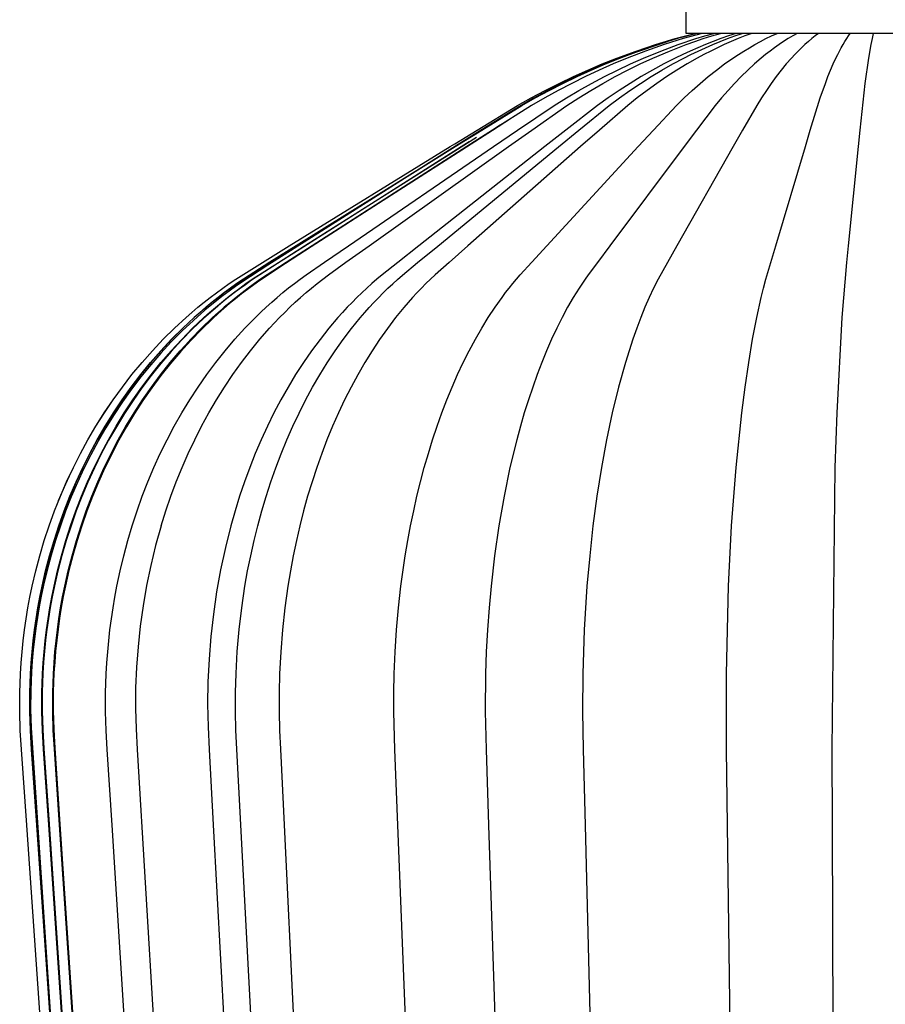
# Model space of a CAD drawing. Header units: millimetres. Extents: x 5000 to 5975, y 0 to 2999.
# Tile 5 of 11: x 5000 to 5200, y 825 to 1053. Entities that reach past the tile are written whole.
import ezdxf

# ---------------------------------------------------------------- set-up
doc = ezdxf.new("R2010")
doc.units = ezdxf.units.MM
doc.layers.add('ClassiCon_Plissée-Pendant-Light', color=7, linetype='Continuous', true_color=0x000000)

msp = doc.modelspace()

# ---------------------------------------------------------------- linework, layer by layer
at = {"layer": 'ClassiCon_Plissée-Pendant-Light', "color": 18, "lineweight": -3, "true_color": 0x000000}
for p, q in [((5153.9, 1049.76), (5153.9, 1055.76)), ((5151.35, 1048.54), (5155.91, 1049.76)), ((5156.43, 1049.76), (5151.92, 1048.54)), ((5156.23, 1049.76), (5151.94, 1048.61)), ((5157.59, 1049.76), (5153.21, 1048.54)), ((5232.64, 1049.76), (5153.9, 1049.76)), ((5156.18, 1048.54), (5158.23, 1049.17)), ((5157.85, 1048.54), (5159.83, 1049.17)), ((5158.23, 1049.17), (5160.28, 1049.76)), ((5159.83, 1049.17), (5161.81, 1049.76)), ((5163.67, 1049.17), (5161.89, 1048.54)), ((5163.43, 1048.54), (5165.14, 1049.17)), ((5165.46, 1049.76), (5163.67, 1049.17)), ((5165.14, 1049.17), (5166.86, 1049.76)), ((5167.49, 1049.17), (5165.89, 1048.54)), ((5169.09, 1049.76), (5167.49, 1049.17)), ((5172.34, 1048.54), (5173.63, 1049.17)), ((5173.63, 1049.17), (5174.93, 1049.76)), ((5178.51, 1049.17), (5177.46, 1048.54)), ((5179.57, 1049.76), (5178.51, 1049.17)), ((5183.72, 1049.17), (5182.92, 1048.54)), ((5184.51, 1049.76), (5183.72, 1049.17)), ((5190.98, 1048.54), (5191.39, 1049.17)), ((5191.39, 1049.17), (5191.81, 1049.76)), ((5196.91, 1048.54), (5197.19, 1049.76)), ((5142.35, 1045.68), (5146.83, 1047.18)), ((5147.46, 1047.18), (5143.03, 1045.68)), ((5148.21, 1047.43), (5143.73, 1045.93)), ((5144.1, 1046.06), (5146.86, 1046.99)), ((5148.86, 1047.18), (5144.55, 1045.68)), ((5148.46, 1047.57), (5145.01, 1046.45)), ((5146.83, 1047.18), (5151.35, 1048.54)), ((5146.86, 1046.99), (5149.64, 1047.87)), ((5151.92, 1048.54), (5147.46, 1047.18)), ((5148.07, 1045.68), (5152.1, 1047.18)), ((5151.94, 1048.61), (5148.46, 1047.57)), ((5153.21, 1048.54), (5148.86, 1047.18)), ((5150.06, 1045.68), (5153.94, 1047.18)), ((5152.1, 1047.18), (5156.18, 1048.54)), ((5153.94, 1047.18), (5155.89, 1047.88)), ((5155.89, 1047.88), (5157.85, 1048.54)), ((5158.35, 1047.18), (5156.59, 1046.45)), ((5160.12, 1047.88), (5158.35, 1047.18)), ((5158.35, 1046.45), (5160.04, 1047.18)), ((5160.04, 1047.18), (5161.73, 1047.88)), ((5161.89, 1048.54), (5160.12, 1047.88)), ((5162.72, 1047.18), (5161.15, 1046.45)), ((5161.73, 1047.88), (5163.43, 1048.54)), ((5164.3, 1047.88), (5162.72, 1047.18)), ((5165.89, 1048.54), (5164.3, 1047.88)), ((5168.5, 1046.45), (5169.77, 1047.18)), ((5169.77, 1047.18), (5171.05, 1047.88)), ((5171.05, 1047.88), (5172.34, 1048.54)), ((5175.37, 1047.18), (5174.33, 1046.45)), ((5176.41, 1047.88), (5175.37, 1047.18)), ((5177.46, 1048.54), (5176.41, 1047.88)), ((5181.34, 1047.18), (5180.55, 1046.45)), ((5182.13, 1047.88), (5181.34, 1047.18)), ((5182.92, 1048.54), (5182.13, 1047.88)), ((5189.73, 1046.45), (5190.14, 1047.18)), ((5190.14, 1047.18), (5190.56, 1047.88)), ((5190.56, 1047.88), (5190.98, 1048.54)), ((5196.08, 1044.04), (5196.63, 1047.18)), ((5196.63, 1047.18), (5196.91, 1048.54)), ((5137.92, 1044.04), (5142.35, 1045.68)), ((5141.59, 1045.25), (5138.2, 1043.96)), ((5138.63, 1044.04), (5141.35, 1045.07)), ((5143.03, 1045.68), (5138.65, 1044.04)), ((5143.73, 1045.93), (5139.3, 1044.3)), ((5144.55, 1045.68), (5140.29, 1044.04)), ((5141.35, 1045.07), (5144.1, 1046.06)), ((5145.01, 1046.45), (5141.59, 1045.25)), ((5144.08, 1044.04), (5148.07, 1045.68)), ((5146.22, 1044.04), (5150.06, 1045.68)), ((5153.11, 1044.88), (5151.38, 1044.04)), ((5154.84, 1045.68), (5153.11, 1044.88)), ((5153.34, 1044.04), (5155, 1044.88)), ((5156.59, 1046.45), (5154.84, 1045.68)), ((5155, 1044.88), (5156.67, 1045.68)), ((5158.03, 1044.88), (5156.49, 1044.04)), ((5156.67, 1045.68), (5158.35, 1046.45)), ((5159.59, 1045.68), (5158.03, 1044.88)), ((5161.15, 1046.45), (5159.59, 1045.68)), ((5164.71, 1044.04), (5165.97, 1044.88)), ((5165.97, 1044.88), (5167.23, 1045.68)), ((5167.23, 1045.68), (5168.5, 1046.45)), ((5172.27, 1044.88), (5171.25, 1044.04)), ((5173.3, 1045.68), (5172.27, 1044.88)), ((5174.33, 1046.45), (5173.3, 1045.68)), ((5178.99, 1044.88), (5178.22, 1044.04)), ((5179.77, 1045.68), (5178.99, 1044.88)), ((5180.55, 1046.45), (5179.77, 1045.68)), ((5188.51, 1044.04), (5188.91, 1044.88)), ((5188.91, 1044.88), (5189.32, 1045.68)), ((5189.32, 1045.68), (5189.73, 1046.45)), ((5131.2, 1041.27), (5134.54, 1042.69)), ((5134.84, 1042.59), (5131.51, 1041.15)), ((5131.98, 1041.26), (5135.29, 1042.69)), ((5135.31, 1042.69), (5132.01, 1041.27)), ((5137.04, 1042.69), (5133.82, 1041.26)), ((5134.54, 1042.69), (5137.92, 1044.04)), ((5138.2, 1043.96), (5134.84, 1042.59)), ((5139.3, 1044.3), (5134.92, 1042.53)), ((5135.29, 1042.69), (5138.63, 1044.04)), ((5138.65, 1044.04), (5135.31, 1042.69)), ((5140.29, 1044.04), (5137.04, 1042.69)), ((5138.02, 1041.27), (5141.04, 1042.69)), ((5140.4, 1041.27), (5143.3, 1042.69)), ((5141.04, 1042.69), (5144.08, 1044.04)), ((5143.3, 1042.69), (5146.22, 1044.04)), ((5148.73, 1042.69), (5146.11, 1041.26)), ((5148.29, 1041.26), (5150.81, 1042.69)), ((5151.38, 1044.04), (5148.73, 1042.69)), ((5150.81, 1042.69), (5153.34, 1044.04)), ((5154.12, 1042.69), (5151.77, 1041.26)), ((5156.49, 1044.04), (5154.12, 1042.69)), ((5160.9, 1041.27), (5162.8, 1042.69)), ((5162.8, 1042.69), (5164.71, 1044.04)), ((5169.69, 1042.69), (5168.14, 1041.26)), ((5171.25, 1044.04), (5169.69, 1042.69)), ((5177.04, 1042.69), (5175.87, 1041.26)), ((5178.22, 1044.04), (5177.04, 1042.69)), ((5187.27, 1041.26), (5187.89, 1042.69)), ((5187.89, 1042.69), (5188.51, 1044.04)), ((5195.26, 1038.19), (5196.08, 1044.04)), ((5127.88, 1039.77), (5131.2, 1041.27)), ((5131.51, 1041.15), (5128.22, 1039.64)), ((5128.71, 1039.76), (5131.98, 1041.26)), ((5132.01, 1041.27), (5128.73, 1039.77)), ((5133.82, 1041.26), (5130.63, 1039.76)), ((5135.04, 1039.77), (5138.02, 1041.27)), ((5137.53, 1039.77), (5140.4, 1041.27)), ((5146.11, 1041.26), (5143.52, 1039.76)), ((5145.8, 1039.76), (5148.29, 1041.26)), ((5151.77, 1041.26), (5149.45, 1039.76)), ((5159.01, 1039.77), (5160.9, 1041.27)), ((5168.14, 1041.26), (5166.61, 1039.76)), ((5175.87, 1041.26), (5174.71, 1039.76)), ((5186.66, 1039.76), (5187.27, 1041.26)), ((5121.35, 1036.55), (5124.6, 1038.19)), ((5124.96, 1038.05), (5121.75, 1036.39)), ((5122.26, 1036.54), (5125.46, 1038.19)), ((5125.49, 1038.19), (5122.28, 1036.55)), ((5127.48, 1038.19), (5124.35, 1036.55)), ((5124.6, 1038.19), (5127.88, 1039.77)), ((5128.22, 1039.64), (5124.96, 1038.05)), ((5125.46, 1038.19), (5128.71, 1039.76)), ((5128.73, 1039.77), (5125.49, 1038.19)), ((5130.63, 1039.76), (5127.48, 1038.19)), ((5129.16, 1036.55), (5132.08, 1038.19)), ((5131.87, 1036.55), (5134.69, 1038.19)), ((5132.08, 1038.19), (5135.04, 1039.77)), ((5134.69, 1038.19), (5137.53, 1039.77)), ((5140.95, 1038.19), (5138.41, 1036.55)), ((5140.9, 1036.54), (5143.34, 1038.19)), ((5143.52, 1039.76), (5140.95, 1038.19)), ((5143.34, 1038.19), (5145.8, 1039.76)), ((5147.15, 1038.19), (5144.88, 1036.55)), ((5149.45, 1039.76), (5147.15, 1038.19)), ((5155.31, 1036.55), (5157.15, 1038.19)), ((5157.15, 1038.19), (5159.01, 1039.77)), ((5165.09, 1038.19), (5163.59, 1036.55)), ((5166.61, 1039.76), (5165.09, 1038.19)), ((5173.56, 1038.19), (5172.43, 1036.55)), ((5174.71, 1039.76), (5173.56, 1038.19)), ((5184.87, 1034.84), (5186.06, 1038.19)), ((5186.06, 1038.19), (5186.66, 1039.76)), ((5194.09, 1027.41), (5195.26, 1038.19)), ((5118.14, 1034.84), (5121.35, 1036.55)), ((5121.75, 1036.39), (5118.56, 1034.67)), ((5119.08, 1034.83), (5122.26, 1036.54)), ((5122.28, 1036.55), (5119.11, 1034.84)), ((5124.35, 1036.55), (5121.26, 1034.84)), ((5126.26, 1034.84), (5129.16, 1036.55)), ((5129.09, 1034.84), (5131.87, 1036.55)), ((5138.41, 1036.55), (5135.89, 1034.84)), ((5138.49, 1034.83), (5140.9, 1036.54)), ((5144.88, 1036.55), (5142.63, 1034.83)), ((5153.48, 1034.84), (5155.31, 1036.55)), ((5163.59, 1036.55), (5162.1, 1034.83)), ((5172.43, 1036.55), (5171.31, 1034.84)), ((5105.63, 1027.41), (5114.97, 1033.06)), ((5106.72, 1027.4), (5115.95, 1033.05)), ((5115.97, 1033.06), (5106.74, 1027.41)), ((5118.21, 1033.06), (5109.23, 1027.41)), ((5114.97, 1033.06), (5118.14, 1034.84)), ((5114.99, 1027.41), (5123.41, 1033.06)), ((5118.56, 1034.67), (5115.42, 1032.87)), ((5115.95, 1033.05), (5119.08, 1034.83)), ((5119.11, 1034.84), (5115.97, 1033.06)), ((5121.26, 1034.84), (5118.21, 1033.06)), ((5118.26, 1027.41), (5126.34, 1033.06)), ((5123.41, 1033.06), (5126.26, 1034.84)), ((5133.41, 1033.06), (5126.1, 1027.41)), ((5126.34, 1033.06), (5129.09, 1034.84)), ((5129.1, 1027.39), (5136.11, 1033.05)), ((5135.89, 1034.84), (5133.41, 1033.06)), ((5140.41, 1033.06), (5133.87, 1027.4)), ((5136.11, 1033.05), (5138.49, 1034.83)), ((5142.63, 1034.83), (5140.41, 1033.06)), ((5146.38, 1027.41), (5151.68, 1033.06)), ((5151.68, 1033.06), (5153.48, 1034.84)), ((5160.64, 1033.05), (5156.32, 1027.4)), ((5162.1, 1034.83), (5160.64, 1033.05)), ((5170.2, 1033.06), (5166.93, 1027.41)), ((5171.31, 1034.84), (5170.2, 1033.06)), ((5182.57, 1027.41), (5184.87, 1034.84)), ((5115.42, 1032.87), (5106.18, 1027.17)), ((5110.93, 1028.51), (5109.16, 1027.38)), ((5109.17, 1027.39), (5113.32, 1030.05)), ((5106.18, 1027.17), (5100.05, 1023.3)), ((5100.47, 1024.23), (5105.63, 1027.41)), ((5100.6, 1023.59), (5106.72, 1027.4)), ((5106.74, 1027.41), (5100.62, 1023.59)), ((5109.16, 1027.38), (5103.17, 1023.53)), ((5103.22, 1023.57), (5109.17, 1027.39)), ((5109.23, 1027.41), (5103.27, 1023.59)), ((5109.41, 1023.59), (5114.99, 1027.41)), ((5112.89, 1023.59), (5118.26, 1027.41)), ((5126.1, 1027.41), (5121.25, 1023.59)), ((5124.45, 1023.57), (5129.1, 1027.39)), ((5133.87, 1027.4), (5129.53, 1023.58)), ((5142.86, 1023.59), (5146.38, 1027.41)), ((5156.32, 1027.4), (5153.46, 1023.58)), ((5166.93, 1027.41), (5164.76, 1023.59)), ((5181.44, 1023.59), (5182.57, 1027.41)), ((5193.71, 1023.59), (5194.09, 1027.41)), ((5099.43, 1023.59), (5100.47, 1024.23)), ((5103.78, 1024.72), (5101.95, 1023.56)), ((5101.97, 1023.57), (5105.49, 1025.8)), ((5062.27, 1000.67), (5099.44, 1023.59)), ((5062.27, 1000.67), (5099.43, 1023.59)), ((5100.05, 1023.3), (5063.41, 1000.07)), ((5063.87, 1000.67), (5100.6, 1023.59)), ((5100.62, 1023.59), (5063.89, 1000.67)), ((5101.95, 1023.56), (5065.6, 1000.44)), ((5065.77, 1000.65), (5101.97, 1023.57)), ((5103.17, 1023.53), (5067.34, 1000.41)), ((5067.5, 1000.65), (5103.22, 1023.57)), ((5103.27, 1023.59), (5067.53, 1000.66)), ((5075.94, 1000.68), (5109.41, 1023.59)), ((5080.7, 1000.67), (5112.89, 1023.59)), ((5121.25, 1023.59), (5092.15, 1000.65)), ((5096.55, 1000.61), (5124.45, 1023.57)), ((5099.44, 1023.59), (5099.44, 1023.59)), ((5129.53, 1023.58), (5103.5, 1000.64)), ((5121.76, 1000.67), (5142.86, 1023.59)), ((5153.46, 1023.58), (5136.28, 1000.66)), ((5164.76, 1023.59), (5151.77, 1000.66)), ((5174.61, 1000.66), (5181.44, 1023.59)), ((5191.42, 1000.66), (5193.71, 1023.59)), ((5056.08, 996.84), (5062.27, 1000.67)), ((5056.08, 996.84), (5062.27, 1000.67)), ((5063.41, 1000.07), (5057.32, 996.18)), ((5057.75, 996.85), (5063.87, 1000.67)), ((5063.89, 1000.67), (5057.77, 996.85)), ((5065.6, 1000.44), (5059.56, 996.58)), ((5059.74, 996.82), (5065.77, 1000.65)), ((5067.34, 1000.41), (5061.39, 996.55)), ((5061.54, 996.82), (5067.5, 1000.65)), ((5067.53, 1000.66), (5061.57, 996.83)), ((5070.36, 996.85), (5075.94, 1000.68)), ((5075.34, 996.85), (5080.7, 1000.67)), ((5092.15, 1000.65), (5087.31, 996.83)), ((5091.9, 996.78), (5096.55, 1000.61)), ((5103.5, 1000.64), (5099.17, 996.82)), ((5118.25, 996.85), (5121.76, 1000.67)), ((5136.28, 1000.66), (5133.42, 996.84)), ((5151.77, 1000.66), (5149.6, 996.83)), ((5173.47, 996.83), (5174.61, 1000.66)), ((5191.04, 996.84), (5191.42, 1000.66)), ((5049.91, 992.98), (5056.08, 996.84)), ((5049.91, 992.98), (5056.08, 996.84)), ((5051.66, 992.98), (5057.75, 996.85)), ((5057.77, 996.85), (5051.68, 992.98)), ((5059.56, 996.58), (5053.57, 992.7)), ((5053.73, 992.96), (5059.74, 996.82)), ((5055.62, 992.96), (5061.54, 996.82)), ((5061.57, 996.83), (5055.64, 992.97)), ((5066.18, 993.98), (5070.36, 996.85)), ((5071.32, 993.98), (5075.34, 996.85)), ((5087.31, 996.83), (5083.68, 993.96)), ((5088.42, 993.91), (5091.9, 996.78)), ((5099.17, 996.82), (5095.92, 993.94)), ((5115.61, 993.97), (5118.25, 996.85)), ((5133.42, 996.84), (5131.28, 993.97)), ((5149.6, 996.83), (5147.45, 992.97)), ((5172.34, 992.97), (5173.47, 996.83)), ((5189.95, 984.09), (5191.04, 996.84)), ((5057.32, 996.18), (5051.29, 992.28)), ((5061.39, 996.55), (5055.48, 992.66)), ((5048.41, 991.96), (5049.91, 992.98)), ((5048.41, 991.96), (5049.91, 992.98)), ((5051.29, 992.28), (5049.83, 991.27)), ((5050.17, 991.96), (5051.66, 992.98)), ((5051.68, 992.98), (5050.19, 991.96)), ((5053.57, 992.7), (5052.12, 991.68)), ((5052.27, 991.94), (5053.73, 992.96)), ((5055.48, 992.66), (5054.05, 991.64)), ((5054.17, 991.94), (5055.62, 992.96)), ((5055.64, 992.97), (5054.2, 991.95)), ((5063.45, 991.97), (5064.81, 992.99)), ((5064.81, 992.99), (5066.18, 993.98)), ((5068.7, 991.96), (5070, 992.98)), ((5070, 992.98), (5071.32, 993.98)), ((5082.48, 992.96), (5081.31, 991.94)), ((5083.68, 993.96), (5082.48, 992.96)), ((5086.15, 991.89), (5087.28, 992.91)), ((5087.28, 992.91), (5088.42, 993.91)), ((5094.85, 992.95), (5093.8, 991.93)), ((5095.92, 993.94), (5094.85, 992.95)), ((5113.89, 991.96), (5114.75, 992.98)), ((5114.75, 992.98), (5115.61, 993.97)), ((5130.57, 992.97), (5129.19, 990.9)), ((5131.28, 993.97), (5130.57, 992.97)), ((5147.45, 992.97), (5146.4, 990.9)), ((5171.79, 990.9), (5172.34, 992.97)), ((5044.01, 988.73), (5045.46, 989.83)), ((5044.01, 988.74), (5045.46, 989.83)), ((5045.46, 989.83), (5046.93, 990.91)), ((5045.46, 989.83), (5046.93, 990.91)), ((5045.82, 988.74), (5047.25, 989.84)), ((5047.27, 989.84), (5045.84, 988.74)), ((5046.93, 990.91), (5048.41, 991.96)), ((5046.93, 990.91), (5048.41, 991.96)), ((5048.39, 990.22), (5046.96, 989.15)), ((5047.25, 989.84), (5048.7, 990.91)), ((5048.72, 990.91), (5047.27, 989.84)), ((5047.98, 988.71), (5049.39, 989.81)), ((5049.83, 991.27), (5048.39, 990.22)), ((5048.7, 990.91), (5050.17, 991.96)), ((5050.19, 991.96), (5048.72, 990.91)), ((5050.68, 990.64), (5049.26, 989.57)), ((5049.39, 989.81), (5050.82, 990.89)), ((5049.94, 988.71), (5051.33, 989.81)), ((5051.36, 989.83), (5049.97, 988.73)), ((5052.12, 991.68), (5050.68, 990.64)), ((5050.82, 990.89), (5052.27, 991.94)), ((5052.63, 990.6), (5051.23, 989.53)), ((5051.33, 989.81), (5052.74, 990.89)), ((5052.77, 990.9), (5051.36, 989.83)), ((5054.05, 991.64), (5052.63, 990.6)), ((5052.74, 990.89), (5054.17, 991.94)), ((5054.2, 991.95), (5052.77, 990.9)), ((5059.49, 988.74), (5060.79, 989.84)), ((5060.79, 989.84), (5062.11, 990.92)), ((5062.11, 990.92), (5063.45, 991.97)), ((5064.88, 988.74), (5066.14, 989.84)), ((5066.14, 989.84), (5067.41, 990.91)), ((5067.41, 990.91), (5068.7, 991.96)), ((5079, 989.82), (5077.86, 988.72)), ((5080.14, 990.89), (5079, 989.82)), ((5081.31, 991.94), (5080.14, 990.89)), ((5082.85, 988.67), (5083.93, 989.77)), ((5083.93, 989.77), (5085.03, 990.84)), ((5085.03, 990.84), (5086.15, 991.89)), ((5091.73, 989.8), (5090.72, 988.7)), ((5092.76, 990.88), (5091.73, 989.8)), ((5093.8, 991.93), (5092.76, 990.88)), ((5111.4, 988.74), (5112.22, 989.84)), ((5112.22, 989.84), (5113.05, 990.91)), ((5113.05, 990.91), (5113.89, 991.96)), ((5129.19, 990.9), (5127.84, 988.73)), ((5146.4, 990.9), (5145.38, 988.73)), ((5171.25, 988.73), (5171.79, 990.9)), ((5041.17, 986.46), (5042.58, 987.61)), ((5041.18, 986.46), (5042.58, 987.61)), ((5042.58, 987.61), (5044.01, 988.74)), ((5042.58, 987.61), (5044.01, 988.73)), ((5045.55, 988.05), (5042.8, 985.79)), ((5043.02, 986.46), (5044.41, 987.61)), ((5044.43, 987.61), (5043.04, 986.46)), ((5044.41, 987.61), (5045.82, 988.74)), ((5045.84, 988.74), (5044.43, 987.61)), ((5045.22, 986.44), (5046.59, 987.59)), ((5046.96, 989.15), (5045.55, 988.05)), ((5047.86, 988.47), (5046.48, 987.35)), ((5046.59, 987.59), (5047.98, 988.71)), ((5047.21, 986.44), (5048.56, 987.59)), ((5048.59, 987.6), (5047.24, 986.45)), ((5049.26, 989.57), (5047.86, 988.47)), ((5049.85, 988.43), (5048.49, 987.31)), ((5048.56, 987.59), (5049.94, 988.71)), ((5049.97, 988.73), (5048.59, 987.6)), ((5051.23, 989.53), (5049.85, 988.43)), ((5056.93, 986.47), (5058.2, 987.62)), ((5058.2, 987.62), (5059.49, 988.74)), ((5062.43, 986.46), (5063.65, 987.61)), ((5063.65, 987.61), (5064.88, 988.74)), ((5076.75, 987.59), (5075.64, 986.45)), ((5077.86, 988.72), (5076.75, 987.59)), ((5080.72, 986.4), (5081.78, 987.54)), ((5081.78, 987.54), (5082.85, 988.67)), ((5089.72, 987.58), (5088.74, 986.43)), ((5090.72, 988.7), (5089.72, 987.58)), ((5109.78, 986.46), (5111.4, 988.74)), ((5127.84, 988.73), (5126.53, 986.46)), ((5145.38, 988.73), (5144.39, 986.45)), ((5170.22, 984.08), (5171.25, 988.73)), ((5038.42, 984.09), (5039.79, 985.29)), ((5038.42, 984.09), (5039.79, 985.28)), ((5039.79, 985.28), (5041.17, 986.46)), ((5039.79, 985.29), (5041.18, 986.46)), ((5042.8, 985.79), (5040.12, 983.43)), ((5040.29, 984.09), (5041.64, 985.29)), ((5041.67, 985.29), (5040.32, 984.09)), ((5041.64, 985.29), (5043.02, 986.46)), ((5043.04, 986.46), (5041.67, 985.29)), ((5045.12, 986.21), (5042.46, 983.84)), ((5042.54, 984.07), (5043.87, 985.26)), ((5043.87, 985.26), (5045.22, 986.44)), ((5044.56, 984.07), (5045.87, 985.26)), ((5045.91, 985.28), (5044.59, 984.08)), ((5046.48, 987.35), (5045.12, 986.21)), ((5047.15, 986.16), (5045.82, 984.99)), ((5045.87, 985.26), (5047.21, 986.44)), ((5047.24, 986.45), (5045.91, 985.28)), ((5048.49, 987.31), (5047.15, 986.16)), ((5054.45, 984.1), (5055.68, 985.3)), ((5055.68, 985.3), (5056.93, 986.47)), ((5060.04, 984.09), (5061.23, 985.29)), ((5061.23, 985.29), (5062.43, 986.46)), ((5074.56, 985.27), (5073.49, 984.07)), ((5075.64, 986.45), (5074.56, 985.27)), ((5078.66, 984.02), (5079.68, 985.22)), ((5079.68, 985.22), (5080.72, 986.4)), ((5088.74, 986.43), (5086.81, 984.06)), ((5108.22, 984.09), (5109.78, 986.46)), ((5126.53, 986.46), (5125.26, 984.08)), ((5144.39, 986.45), (5143.43, 984.08)), ((5035.75, 981.62), (5038.42, 984.09)), ((5035.75, 981.62), (5038.42, 984.09)), ((5040.12, 983.43), (5037.53, 980.98)), ((5037.65, 981.62), (5040.29, 984.09)), ((5040.32, 984.09), (5037.67, 981.63)), ((5042.46, 983.84), (5039.87, 981.39)), ((5039.93, 981.6), (5042.54, 984.07)), ((5044.52, 983.8), (5041.97, 981.34)), ((5041.99, 981.6), (5044.56, 984.07)), ((5044.59, 984.08), (5042.02, 981.61)), ((5045.82, 984.99), (5044.52, 983.8)), ((5052.04, 981.63), (5054.45, 984.1)), ((5057.73, 981.63), (5060.04, 984.09)), ((5073.49, 984.07), (5071.4, 981.61)), ((5076.65, 981.56), (5078.66, 984.02)), ((5086.81, 984.06), (5084.94, 981.59)), ((5106.7, 981.62), (5108.22, 984.09)), ((5125.26, 984.08), (5124.02, 981.62)), ((5143.43, 984.08), (5142.49, 981.61)), ((5169.26, 979.06), (5170.22, 984.08)), ((5188.79, 962.06), (5189.95, 984.09)), ((5033.16, 979.06), (5035.75, 981.62)), ((5033.16, 979.07), (5035.75, 981.62)), ((5037.53, 980.98), (5035.02, 978.45)), ((5035.1, 979.07), (5037.65, 981.62)), ((5037.67, 981.63), (5035.12, 979.07)), ((5039.87, 981.39), (5037.37, 978.84)), ((5037.42, 979.04), (5039.93, 981.6)), ((5039.51, 979.04), (5041.99, 981.6)), ((5041.97, 981.34), (5039.51, 978.8)), ((5042.02, 981.61), (5039.54, 979.06)), ((5049.71, 979.07), (5052.04, 981.63)), ((5055.49, 979.07), (5057.73, 981.63)), ((5071.4, 981.61), (5069.37, 979.05)), ((5074.72, 979), (5076.65, 981.56)), ((5084.94, 981.59), (5083.13, 979.04)), ((5105.24, 979.07), (5106.7, 981.62)), ((5124.02, 981.62), (5122.83, 979.06)), ((5142.49, 981.61), (5141.59, 979.06)), ((5030.67, 976.42), (5033.16, 979.07)), ((5030.67, 976.42), (5033.16, 979.06)), ((5035.02, 978.45), (5032.6, 975.84)), ((5032.63, 976.43), (5035.1, 979.07)), ((5035.12, 979.07), (5032.65, 976.43)), ((5037.37, 978.84), (5034.96, 976.21)), ((5034.98, 976.4), (5037.42, 979.04)), ((5037.1, 976.4), (5039.51, 979.04)), ((5039.54, 979.06), (5037.13, 976.41)), ((5039.51, 978.8), (5037.13, 976.17)), ((5047.46, 976.43), (5049.71, 979.07)), ((5053.32, 976.43), (5055.49, 979.07)), ((5069.37, 979.05), (5067.42, 976.41)), ((5072.84, 976.37), (5074.72, 979)), ((5083.13, 979.04), (5081.38, 976.4)), ((5103.82, 976.43), (5105.24, 979.07)), ((5122.83, 979.06), (5121.68, 976.42)), ((5141.59, 979.06), (5140.72, 976.42)), ((5168.36, 973.69), (5169.26, 979.06)), ((5028.26, 973.7), (5030.67, 976.42)), ((5028.26, 973.7), (5030.67, 976.42)), ((5030.25, 973.7), (5032.63, 976.43)), ((5032.65, 976.43), (5030.27, 973.7)), ((5034.96, 976.21), (5032.63, 973.5)), ((5032.64, 973.68), (5034.98, 976.4)), ((5034.79, 973.68), (5037.1, 976.4)), ((5037.13, 976.41), (5034.82, 973.69)), ((5037.13, 976.17), (5034.83, 973.46)), ((5045.3, 973.71), (5047.46, 976.43)), ((5051.24, 973.7), (5053.32, 976.43)), ((5067.42, 976.41), (5065.54, 973.69)), ((5071.04, 973.64), (5072.84, 976.37)), ((5081.38, 976.4), (5079.7, 973.67)), ((5102.45, 973.7), (5103.82, 976.43)), ((5121.68, 976.42), (5120.56, 973.7)), ((5140.72, 976.42), (5139.87, 973.69)), ((5032.6, 975.84), (5030.26, 973.14)), ((5025.94, 970.9), (5028.26, 973.7)), ((5025.94, 970.9), (5028.26, 973.7)), ((5027.96, 970.9), (5030.25, 973.7)), ((5030.27, 973.7), (5027.98, 970.9)), ((5030.26, 973.14), (5028.02, 970.37)), ((5030.38, 970.88), (5032.64, 973.68)), ((5032.63, 973.5), (5030.39, 970.71)), ((5032.56, 970.88), (5034.79, 973.68)), ((5034.82, 973.69), (5032.59, 970.89)), ((5034.83, 973.46), (5032.62, 970.67)), ((5043.21, 970.91), (5045.3, 973.71)), ((5049.23, 970.9), (5051.24, 973.7)), ((5065.54, 973.69), (5063.72, 970.89)), ((5069.3, 970.84), (5071.04, 973.64)), ((5079.7, 973.67), (5078.08, 970.87)), ((5101.14, 970.9), (5102.45, 973.7)), ((5120.56, 973.7), (5119.49, 970.9)), ((5139.87, 973.69), (5138.29, 968.01)), ((5167.52, 968.01), (5168.36, 973.69)), ((5023.72, 968.02), (5025.94, 970.9)), ((5023.72, 968.02), (5025.94, 970.9)), ((5025.76, 968.02), (5027.96, 970.9)), ((5027.98, 970.9), (5025.78, 968.02)), ((5028.02, 970.37), (5025.86, 967.53)), ((5028.22, 968), (5030.38, 970.88)), ((5030.39, 970.71), (5028.24, 967.85)), ((5030.42, 968), (5032.56, 970.88)), ((5032.59, 970.89), (5030.45, 968.01)), ((5032.62, 970.67), (5030.5, 967.81)), ((5041.2, 968.03), (5043.21, 970.91)), ((5047.31, 968.02), (5049.23, 970.9)), ((5063.72, 970.89), (5061.98, 968.01)), ((5067.64, 967.97), (5069.3, 970.84)), ((5078.08, 970.87), (5076.52, 968)), ((5099.87, 968.02), (5101.14, 970.9)), ((5119.49, 970.9), (5118.47, 968.02)), ((5021.59, 965.07), (5023.72, 968.02)), ((5021.59, 965.07), (5023.72, 968.02)), ((5023.66, 965.08), (5025.76, 968.02)), ((5025.78, 968.02), (5023.68, 965.08)), ((5025.86, 967.53), (5023.79, 964.63)), ((5026.14, 965.06), (5028.22, 968)), ((5028.24, 967.85), (5026.18, 964.92)), ((5028.38, 965.06), (5030.42, 968)), ((5030.45, 968.01), (5028.41, 965.07)), ((5030.5, 967.81), (5028.47, 964.88)), ((5039.29, 965.08), (5041.2, 968.03)), ((5045.46, 965.08), (5047.31, 968.02)), ((5061.98, 968.01), (5060.32, 965.06)), ((5066.04, 965.03), (5067.64, 967.97)), ((5076.52, 968), (5075.03, 965.05)), ((5098.66, 965.08), (5099.87, 968.02)), ((5118.47, 968.02), (5117.48, 965.07)), ((5138.29, 968.01), (5136.83, 962.05)), ((5166.76, 962.06), (5167.52, 968.01)), ((5019.55, 962.06), (5021.59, 965.07)), ((5019.56, 962.06), (5021.59, 965.07)), ((5021.65, 962.06), (5023.66, 965.08)), ((5023.68, 965.08), (5021.67, 962.06)), ((5024.16, 962.05), (5026.14, 965.06)), ((5026.18, 964.92), (5024.21, 961.92)), ((5026.42, 962.04), (5028.38, 965.06)), ((5028.41, 965.07), (5026.45, 962.05)), ((5028.47, 964.88), (5026.53, 961.89)), ((5037.45, 962.07), (5039.29, 965.08)), ((5043.7, 962.06), (5045.46, 965.08)), ((5060.32, 965.06), (5058.73, 962.05)), ((5064.52, 962.02), (5066.04, 965.03)), ((5075.03, 965.05), (5073.61, 962.04)), ((5097.51, 962.06), (5098.66, 965.08)), ((5117.48, 965.07), (5116.54, 962.06)), ((5023.79, 964.63), (5021.82, 961.66)), ((5017.62, 958.98), (5019.56, 962.06)), ((5017.62, 958.98), (5019.55, 962.06)), ((5019.73, 958.99), (5021.65, 962.06)), ((5021.67, 962.06), (5019.76, 958.99)), ((5021.82, 961.66), (5019.94, 958.62)), ((5022.28, 958.97), (5024.16, 962.05)), ((5024.21, 961.92), (5022.33, 958.86)), ((5024.56, 958.97), (5026.42, 962.04)), ((5026.45, 962.05), (5024.59, 958.98)), ((5026.53, 961.89), (5024.68, 958.83)), ((5035.71, 958.99), (5037.45, 962.07)), ((5042.02, 958.99), (5043.7, 962.06)), ((5058.73, 962.05), (5057.21, 958.98)), ((5063.07, 958.95), (5064.52, 962.02)), ((5073.61, 962.04), (5072.25, 958.97)), ((5096.41, 958.99), (5097.51, 962.06)), ((5116.54, 962.06), (5115.65, 958.98)), ((5136.83, 962.05), (5135.51, 955.84)), ((5165.45, 949.41), (5166.76, 962.06)), ((5188.35, 949.41), (5188.79, 962.06)), ((5015.78, 955.85), (5017.62, 958.98)), ((5015.78, 955.85), (5017.62, 958.98)), ((5017.91, 955.85), (5019.73, 958.99)), ((5019.76, 958.99), (5017.94, 955.85)), ((5019.94, 958.62), (5018.15, 955.54)), ((5020.49, 955.84), (5022.28, 958.97)), ((5022.33, 958.86), (5020.55, 955.74)), ((5022.79, 955.84), (5024.56, 958.97)), ((5024.59, 958.98), (5022.82, 955.84)), ((5024.68, 958.83), (5022.92, 955.72)), ((5034.05, 955.85), (5035.71, 958.99)), ((5040.43, 955.85), (5042.02, 958.99)), ((5057.21, 958.98), (5055.77, 955.84)), ((5061.69, 955.82), (5063.07, 958.95)), ((5072.25, 958.97), (5070.96, 955.83)), ((5095.37, 955.85), (5096.41, 958.99)), ((5115.65, 958.98), (5114.8, 955.85)), ((5014.04, 952.66), (5015.78, 955.85)), ((5014.04, 952.66), (5015.78, 955.85)), ((5016.19, 952.66), (5017.91, 955.85)), ((5017.94, 955.85), (5016.22, 952.66)), ((5018.79, 952.65), (5020.49, 955.84)), ((5020.55, 955.74), (5018.86, 952.57)), ((5021.12, 952.65), (5022.79, 955.84)), ((5022.82, 955.84), (5021.15, 952.65)), ((5022.92, 955.72), (5021.26, 952.55)), ((5032.48, 952.66), (5034.05, 955.85)), ((5038.92, 952.66), (5040.43, 955.85)), ((5055.77, 955.84), (5054.41, 952.65)), ((5060.38, 952.63), (5061.69, 955.82)), ((5070.96, 955.83), (5069.75, 952.64)), ((5094.38, 952.66), (5095.37, 955.85)), ((5114.8, 955.85), (5113.23, 949.41)), ((5135.51, 955.84), (5134.33, 949.41)), ((5018.15, 955.54), (5016.45, 952.39)), ((5012.4, 949.41), (5014.04, 952.66)), ((5012.4, 949.41), (5014.04, 952.66)), ((5014.57, 949.42), (5016.19, 952.66)), ((5016.22, 952.66), (5014.6, 949.42)), ((5016.45, 952.39), (5014.85, 949.2)), ((5017.19, 949.41), (5018.79, 952.65)), ((5018.86, 952.57), (5017.27, 949.34)), ((5019.54, 949.4), (5021.12, 952.65)), ((5021.15, 952.65), (5019.57, 949.41)), ((5021.26, 952.55), (5019.69, 949.32)), ((5031.01, 949.42), (5032.48, 952.66)), ((5037.5, 949.42), (5038.92, 952.66)), ((5054.41, 952.65), (5053.12, 949.41)), ((5059.15, 949.39), (5060.38, 952.63)), ((5069.75, 952.64), (5068.6, 949.4)), ((5093.45, 949.42), (5094.38, 952.66)), ((5010.85, 946.12), (5012.4, 949.41)), ((5011.5, 947.53), (5012.4, 949.41)), ((5013.05, 946.12), (5014.57, 949.42)), ((5014.6, 949.42), (5013.07, 946.12)), ((5014.85, 949.2), (5013.35, 945.96)), ((5015.69, 946.12), (5017.19, 949.41)), ((5017.27, 949.34), (5015.77, 946.07)), ((5018.06, 946.11), (5019.54, 949.4)), ((5019.57, 949.41), (5018.09, 946.12)), ((5019.69, 949.32), (5018.21, 946.05)), ((5029.62, 946.12), (5031.01, 949.42)), ((5036.16, 946.12), (5037.5, 949.42)), ((5053.12, 949.41), (5051.92, 946.12)), ((5058, 946.1), (5059.15, 949.39)), ((5068.6, 949.4), (5067.52, 946.11)), ((5092.57, 946.12), (5093.45, 949.42)), ((5113.23, 949.41), (5111.85, 942.78)), ((5134.33, 949.41), (5133.29, 942.78)), ((5164.42, 935.99), (5165.45, 949.41)), ((5187.62, 884.28), (5188.35, 949.41)), ((5010.63, 945.63), (5011.5, 947.53)), ((5009, 941.78), (5010.63, 945.63)), ((5009.41, 942.78), (5010.85, 946.12)), ((5011.62, 942.78), (5013.05, 946.12)), ((5013.07, 946.12), (5011.65, 942.79)), ((5013.35, 945.96), (5011.93, 942.67)), ((5014.29, 942.78), (5015.69, 946.12)), ((5015.77, 946.07), (5014.37, 942.75)), ((5016.67, 942.78), (5018.06, 946.11)), ((5018.09, 946.12), (5016.7, 942.78)), ((5018.21, 946.05), (5016.83, 942.74)), ((5028.32, 942.79), (5029.62, 946.12)), ((5034.92, 942.78), (5036.16, 946.12)), ((5051.92, 946.12), (5050.79, 942.78)), ((5056.91, 942.77), (5058, 946.1)), ((5067.52, 946.11), (5066.51, 942.78)), ((5091.75, 942.78), (5092.57, 946.12)), ((5008.07, 939.4), (5009.41, 942.78)), ((5010.3, 939.41), (5011.62, 942.78)), ((5011.65, 942.79), (5010.32, 939.41)), ((5011.93, 942.67), (5010.62, 939.35)), ((5012.98, 939.4), (5014.29, 942.78)), ((5014.37, 942.75), (5013.07, 939.39)), ((5015.38, 939.4), (5016.67, 942.78)), ((5016.7, 942.78), (5015.41, 939.4)), ((5016.83, 942.74), (5015.55, 939.38)), ((5027.11, 939.41), (5028.32, 942.79)), ((5033.75, 939.41), (5034.92, 942.78)), ((5050.79, 942.78), (5049.74, 939.4)), ((5055.91, 939.4), (5056.91, 942.77)), ((5066.51, 942.78), (5065.57, 939.4)), ((5090.99, 939.41), (5091.75, 942.78)), ((5111.85, 942.78), (5110.66, 935.99)), ((5133.29, 942.78), (5132.38, 935.99)), ((5006.84, 935.99), (5008.07, 939.4)), ((5009.07, 935.99), (5010.3, 939.41)), ((5010.32, 939.41), (5009.1, 935.99)), ((5010.62, 939.35), (5009.4, 935.99)), ((5011.77, 935.99), (5012.98, 939.4)), ((5013.07, 939.39), (5011.87, 935.99)), ((5014.19, 935.99), (5015.38, 939.4)), ((5015.41, 939.4), (5014.22, 935.99)), ((5015.55, 939.38), (5014.36, 935.99)), ((5026, 935.99), (5027.11, 939.41)), ((5032.68, 935.99), (5033.75, 939.41)), ((5049.74, 939.4), (5048.77, 935.99)), ((5054.98, 935.99), (5055.91, 939.4)), ((5065.57, 939.4), (5064.7, 935.99)), ((5090.29, 935.99), (5090.99, 939.41)), ((5005.7, 932.53), (5006.84, 935.99)), ((5007.95, 932.53), (5009.07, 935.99)), ((5009.1, 935.99), (5007.98, 932.53)), ((5009.4, 935.99), (5008.28, 932.59)), ((5010.67, 932.54), (5011.77, 935.99)), ((5011.87, 935.99), (5010.76, 932.55)), ((5013.1, 932.54), (5014.19, 935.99)), ((5014.22, 935.99), (5013.13, 932.53)), ((5014.36, 935.99), (5013.27, 932.56)), ((5024.97, 932.53), (5026, 935.99)), ((5032.68, 935.99), (5031.41, 931.41)), ((5048.77, 935.99), (5047.51, 930.93)), ((5054.13, 932.54), (5054.98, 935.99)), ((5064.7, 935.99), (5063.91, 932.54)), ((5089.64, 932.53), (5090.29, 935.99)), ((5110.66, 935.99), (5109.66, 929.05)), ((5132.38, 935.99), (5131.63, 929.05)), ((5163.7, 922), (5164.42, 935.99)), ((5004.67, 929.05), (5005.7, 932.53)), ((5006.93, 929.05), (5007.95, 932.53)), ((5007.98, 932.53), (5006.96, 929.05)), ((5008.28, 932.59), (5007.26, 929.15)), ((5009.66, 929.05), (5010.67, 932.54)), ((5010.76, 932.55), (5009.75, 929.08)), ((5012.11, 929.05), (5013.1, 932.54)), ((5013.13, 932.53), (5012.13, 929.05)), ((5013.27, 932.56), (5012.27, 929.09)), ((5024.04, 929.05), (5024.97, 932.53)), ((5031.41, 931.41), (5030.29, 926.79)), ((5047.51, 930.93), (5046.42, 925.82)), ((5053.35, 929.06), (5054.13, 932.54)), ((5063.91, 932.54), (5063.19, 929.06)), ((5089.06, 929.05), (5089.64, 932.53)), ((5003.73, 925.53), (5004.67, 929.05)), ((5006.01, 925.53), (5006.93, 929.05)), ((5006.96, 929.05), (5006.04, 925.53)), ((5007.26, 929.15), (5006.33, 925.69)), ((5008.75, 925.54), (5009.66, 929.05)), ((5009.75, 929.08), (5008.84, 925.58)), ((5011.21, 925.54), (5012.11, 929.05)), ((5012.13, 929.05), (5011.24, 925.54)), ((5012.27, 929.09), (5011.38, 925.6)), ((5023.2, 925.53), (5024.04, 929.05)), ((5052.65, 925.55), (5053.35, 929.06)), ((5063.19, 929.06), (5062.53, 925.54)), ((5088.06, 922), (5089.06, 929.05)), ((5109.66, 929.05), (5108.85, 922)), ((5131.63, 929.05), (5131.01, 922)), ((5030.29, 926.79), (5029.32, 922.13)), ((5002.91, 921.99), (5003.73, 925.53)), ((5005.19, 921.99), (5006.01, 925.53)), ((5006.04, 925.53), (5005.22, 921.99)), ((5006.33, 925.69), (5005.51, 922.21)), ((5007.95, 922), (5008.75, 925.54)), ((5008.84, 925.58), (5008.03, 922.06)), ((5010.41, 922.01), (5011.21, 925.54)), ((5011.24, 925.54), (5010.44, 922)), ((5011.38, 925.6), (5010.58, 922.08)), ((5022.46, 921.99), (5023.2, 925.53)), ((5046.42, 925.82), (5045.49, 920.69)), ((5052.03, 922.02), (5052.65, 925.55)), ((5062.53, 925.54), (5061.95, 922.01)), ((5002.39, 919.49), (5002.91, 921.99)), ((5004.68, 919.49), (5005.19, 921.99)), ((5005.22, 921.99), (5004.7, 919.49)), ((5005.51, 922.21), (5004.99, 919.74)), ((5007.44, 919.5), (5007.95, 922)), ((5008.03, 922.06), (5007.53, 919.57)), ((5009.91, 919.51), (5010.41, 922.01)), ((5010.44, 922), (5009.94, 919.5)), ((5010.58, 922.08), (5010.08, 919.59)), ((5021.99, 919.49), (5022.46, 921.99)), ((5029.32, 922.13), (5028.51, 917.45)), ((5051.29, 917.01), (5052.03, 922.02)), ((5061.95, 922.01), (5061.26, 917)), ((5087.5, 916.98), (5088.06, 922)), ((5108.85, 922), (5108.39, 916.98)), ((5131.01, 922), (5130.39, 911.94)), ((5163.2, 901.76), (5163.7, 922)), ((5001.92, 916.98), (5002.39, 919.49)), ((5004.21, 916.98), (5004.68, 919.49)), ((5004.7, 919.49), (5004.24, 916.98)), ((5004.99, 919.74), (5004.52, 917.26)), ((5006.98, 916.99), (5007.44, 919.5)), ((5007.53, 919.57), (5007.07, 917.06)), ((5009.46, 917), (5009.91, 919.51)), ((5009.94, 919.5), (5009.49, 916.99)), ((5010.08, 919.59), (5009.62, 917.09)), ((5021.57, 916.98), (5021.99, 919.49)), ((5045.49, 920.69), (5044.74, 915.53)), ((5001.5, 914.46), (5001.92, 916.98)), ((5003.8, 914.46), (5004.21, 916.98)), ((5004.24, 916.98), (5003.83, 914.46)), ((5004.52, 917.26), (5004.1, 914.77)), ((5006.57, 914.47), (5006.98, 916.99)), ((5007.07, 917.06), (5006.66, 914.55)), ((5009.06, 914.48), (5009.46, 917)), ((5009.49, 916.99), (5009.09, 914.47)), ((5009.62, 917.09), (5009.22, 914.59)), ((5021.19, 914.46), (5021.57, 916.98)), ((5028.51, 917.45), (5027.84, 912.74)), ((5050.7, 911.97), (5051.29, 917.01)), ((5061.26, 917), (5060.71, 911.95)), ((5087.05, 911.93), (5087.5, 916.98)), ((5108.39, 916.98), (5108.03, 911.94)), ((5004.1, 914.77), (5003.73, 912.28)), ((5044.74, 915.53), (5044.15, 910.35)), ((5001.13, 911.93), (5001.5, 914.46)), ((5003.44, 911.93), (5003.8, 914.46)), ((5003.83, 914.46), (5003.46, 911.93)), ((5006.22, 911.95), (5006.57, 914.47)), ((5006.66, 914.55), (5006.3, 912.03)), ((5008.71, 911.95), (5009.06, 914.48)), ((5009.09, 914.47), (5008.74, 911.94)), ((5009.22, 914.59), (5008.86, 912.07)), ((5020.86, 911.93), (5021.19, 914.46)), ((5027.84, 912.74), (5027.34, 908.02)), ((5000.82, 909.4), (5001.13, 911.93)), ((5003.13, 909.39), (5003.44, 911.93)), ((5003.46, 911.93), (5003.15, 909.39)), ((5003.73, 912.28), (5003.41, 909.78)), ((5005.91, 909.41), (5006.22, 911.95)), ((5006.3, 912.03), (5005.99, 909.51)), ((5008.4, 909.41), (5008.71, 911.95)), ((5008.74, 911.94), (5008.43, 909.4)), ((5008.86, 912.07), (5008.56, 909.55)), ((5020.58, 909.39), (5020.86, 911.93)), ((5044.15, 910.35), (5043.73, 905.15)), ((5050.26, 906.89), (5050.7, 911.97)), ((5060.71, 911.95), (5060.3, 906.87)), ((5086.72, 906.85), (5087.05, 911.93)), ((5108.03, 911.94), (5107.76, 906.86)), ((5130.39, 911.94), (5130.06, 901.76)), ((5000.55, 906.85), (5000.82, 909.4)), ((5002.87, 906.85), (5003.13, 909.39)), ((5003.15, 909.39), (5002.89, 906.85)), ((5003.41, 909.78), (5003.14, 907.27)), ((5005.65, 906.87), (5005.91, 909.41)), ((5005.99, 909.51), (5005.73, 906.97)), ((5008.15, 906.88), (5008.4, 909.41)), ((5008.43, 909.4), (5008.18, 906.86)), ((5008.56, 909.55), (5008.3, 907.02)), ((5020.34, 906.85), (5020.58, 909.39)), ((5027.34, 908.02), (5026.99, 903.28)), ((5000.34, 904.31), (5000.55, 906.85)), ((5002.66, 904.31), (5002.87, 906.85)), ((5002.89, 906.85), (5002.68, 904.31)), ((5003.14, 907.27), (5002.92, 904.76)), ((5005.44, 904.33), (5005.65, 906.87)), ((5005.73, 906.97), (5005.52, 904.44)), ((5007.94, 904.33), (5008.15, 906.88)), ((5008.18, 906.86), (5007.97, 904.31)), ((5008.3, 907.02), (5008.09, 904.48)), ((5020.15, 904.3), (5020.34, 906.85)), ((5049.98, 901.8), (5050.26, 906.89)), ((5060.3, 906.87), (5060.04, 901.78)), ((5086.51, 901.76), (5086.72, 906.85)), ((5107.76, 906.86), (5107.59, 901.77)), ((5000.18, 901.76), (5000.34, 904.31)), ((5002.5, 901.76), (5002.66, 904.31)), ((5002.68, 904.31), (5002.52, 901.76)), ((5002.92, 904.76), (5002.74, 902.24)), ((5005.29, 901.78), (5005.44, 904.33)), ((5005.52, 904.44), (5005.36, 901.9)), ((5007.79, 901.78), (5007.94, 904.33)), ((5007.97, 904.31), (5007.82, 901.76)), ((5008.09, 904.48), (5007.93, 901.95)), ((5020, 901.75), (5020.15, 904.3)), ((5043.73, 905.15), (5043.48, 899.94)), ((5000.02, 897.39), (5000.18, 901.76)), ((5002.34, 897.39), (5002.5, 901.76)), ((5002.52, 901.76), (5002.37, 897.39)), ((5002.74, 902.24), (5002.57, 897.92)), ((5005.13, 897.41), (5005.29, 901.78)), ((5005.36, 901.9), (5005.2, 897.54)), ((5007.63, 897.41), (5007.79, 901.78)), ((5007.82, 901.76), (5007.67, 897.4)), ((5007.93, 901.95), (5007.77, 897.6)), ((5019.86, 897.38), (5020, 901.75)), ((5026.99, 903.28), (5026.79, 898.53)), ((5049.86, 897.44), (5049.98, 901.8)), ((5060.04, 901.78), (5059.93, 897.41)), ((5086.42, 897.39), (5086.51, 901.76)), ((5107.59, 901.77), (5107.51, 893.02)), ((5130.06, 901.76), (5130, 893.02)), ((5163.25, 884.29), (5163.2, 901.76)), ((5043.48, 899.94), (5043.4, 894.72)), ((5000.02, 893.02), (5000.02, 897.39)), ((5002.33, 893.01), (5002.34, 897.39)), ((5002.37, 897.39), (5002.36, 893.01)), ((5002.57, 897.92), (5002.54, 893.6)), ((5005.13, 893.04), (5005.13, 897.41)), ((5005.2, 897.54), (5005.19, 893.18)), ((5007.63, 893.05), (5007.63, 897.41)), ((5007.67, 897.4), (5007.66, 893.02)), ((5007.77, 897.6), (5007.76, 893.25)), ((5019.86, 893.01), (5019.86, 897.38)), ((5026.79, 898.53), (5026.75, 893.77)), ((5049.85, 893.07), (5049.86, 897.44)), ((5059.93, 897.41), (5059.92, 893.04)), ((5086.42, 893.01), (5086.42, 897.39)), ((5043.4, 894.72), (5043.5, 889.51)), ((5000.16, 888.65), (5000.02, 893.02)), ((5002.48, 888.64), (5002.33, 893.01)), ((5002.36, 893.01), (5002.5, 888.64)), ((5002.54, 893.6), (5002.65, 889.28)), ((5005.26, 888.67), (5005.13, 893.04)), ((5005.19, 893.18), (5005.32, 888.82)), ((5007.76, 888.68), (5007.63, 893.05)), ((5007.66, 893.02), (5007.8, 888.65)), ((5007.76, 893.25), (5007.89, 888.89)), ((5019.98, 888.64), (5019.86, 893.01)), ((5026.75, 893.77), (5026.87, 889.02)), ((5049.96, 888.7), (5049.85, 893.07)), ((5059.92, 893.04), (5060.02, 888.67)), ((5086.66, 884.28), (5086.42, 893.01)), ((5107.51, 893.02), (5107.71, 884.29)), ((5130, 893.02), (5130.15, 884.29)), ((5000.44, 884.28), (5000.16, 888.65)), ((5002.76, 884.28), (5002.48, 888.64)), ((5002.5, 888.64), (5002.78, 884.28)), ((5002.65, 889.28), (5008.8, 797.3)), ((5005.54, 884.31), (5005.26, 888.67)), ((5005.32, 888.82), (5005.59, 884.47)), ((5008.03, 884.31), (5007.76, 888.68)), ((5007.8, 888.65), (5008.07, 884.29)), ((5007.89, 888.89), (5008.15, 884.54)), ((5020.24, 884.27), (5019.98, 888.64)), ((5026.87, 889.02), (5027.15, 884.28)), ((5043.5, 889.51), (5043.76, 884.3)), ((5050.17, 884.34), (5049.96, 888.7)), ((5060.02, 888.67), (5060.22, 884.31)), ((5001.66, 866.81), (5000.44, 884.28)), ((5003.96, 866.81), (5002.76, 884.28)), ((5002.78, 884.28), (5003.99, 866.81)), ((5006.73, 866.84), (5005.54, 884.31)), ((5005.59, 884.47), (5006.78, 866.98)), ((5009.21, 866.84), (5008.03, 884.31)), ((5008.07, 884.29), (5009.24, 866.82)), ((5008.15, 884.54), (5009.32, 867.05)), ((5021.34, 866.81), (5020.24, 884.27)), ((5027.15, 884.28), (5032.43, 796.95)), ((5043.76, 884.3), (5044.72, 866.83)), ((5051.08, 866.87), (5050.17, 884.34)), ((5060.22, 884.31), (5061.07, 866.84)), ((5087.35, 866.81), (5086.66, 884.28)), ((5107.71, 884.29), (5108.27, 866.82)), ((5130.15, 884.29), (5130.57, 866.82)), ((5163.47, 866.82), (5163.25, 884.29)), ((5187.69, 866.82), (5187.62, 884.28)), ((5006.78, 866.98), (5011.51, 797.04)), ((5009.32, 867.05), (5013.99, 797.08)), ((5006.53, 796.95), (5001.66, 866.81)), ((5008.78, 796.95), (5003.96, 866.81)), ((5003.99, 866.81), (5008.8, 796.95)), ((5011.48, 796.97), (5006.73, 866.84)), ((5013.89, 796.97), (5009.21, 866.84)), ((5009.24, 866.82), (5013.93, 796.96)), ((5025.73, 796.94), (5021.34, 866.81)), ((5044.72, 866.83), (5048.53, 796.96)), ((5054.73, 796.99), (5051.08, 866.87)), ((5061.07, 866.84), (5064.48, 796.97)), ((5090.12, 796.95), (5087.35, 866.81)), ((5108.27, 866.82), (5110.52, 796.95)), ((5130.57, 866.82), (5132.28, 796.96)), ((5164.37, 796.96), (5163.47, 866.82)), ((5187.99, 796.95), (5187.69, 866.82))]:
    msp.add_line(p, q, dxfattribs=at)

doc.saveas('drawing.dxf')
